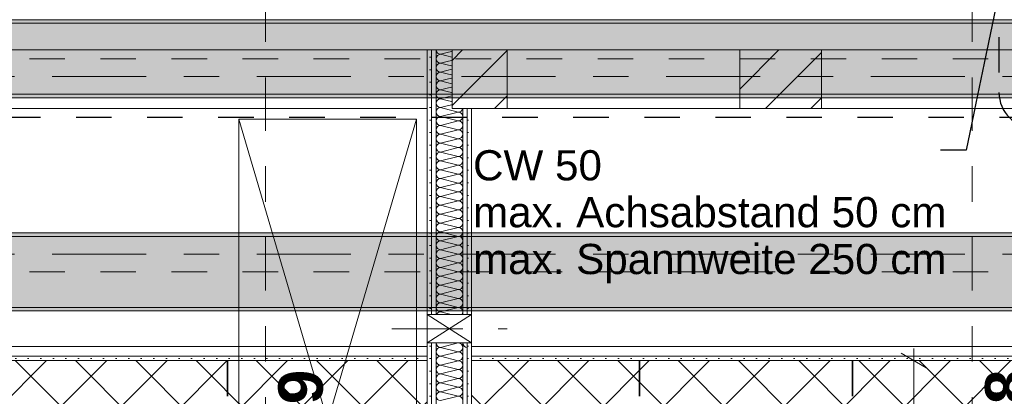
# Model space of a CAD drawing. Header units: metres. Extents: x -3.6 to 84.5, y -11 to 16.8.
# Tile 233 of 256: x 41 to 43.7, y 4.9 to 6. Entities that reach past the tile are written whole.
import ezdxf

# ---------------------------------------------------------------- set-up
doc = ezdxf.new("R2010")
doc.units = ezdxf.units.M
doc.header["$MEASUREMENT"] = 0
for name, pattern in [('Achse', [0.2, 0.1, -0.05, 0, -0.05]), ('Punktlinie eng', [0.0375, 0.0125, -0.025]), ('Punktlinie weit', [0.06, 0.01, -0.05]), ('Schnittlinie', [0.3, 0.15, -0.075, 0, -0.075]), ('Strichlinie doppelt', [0.546806, 0.264583, -0.105833, 0.070556, -0.105833]), ('Strichlinie eng', [0.115, 0.075, -0.04]), ('Strichpunktlinie', [0.31, 0.2, -0.05, 0.01, -0.05]), ('Wipeout_Contour', [1, 0, -1])]:
    doc.linetypes.add(name, pattern=pattern)
for name, color, linetype in [('154 - Bemaßung_ Beschriftung.Ausbau - Deckenspiegel', 7, 'Continuous'), ('203 - Marker.Schnitt - Ausbaudetail SA', 7, 'Continuous'), ('208 - Marker.Detail', 7, 'Continuous'), ('301 - Elemente.Linie', 7, 'Continuous'), ('451 - Universal.Achsen Raster', 7, 'Continuous'), ('605 - Struktur.Wand Innen', 7, 'Continuous'), ('608 - Struktur.Träger', 7, 'Continuous'), ('701 - Einrichtung.Möbel', 7, 'Continuous'), ('Abbruch_302 - Elemente.Schraffur', 7, 'Continuous'), ('Neubau_154 - Bemaßung_ Beschriftung.Ausbau - Deckenspiegel', 7, 'Continuous'), ('Neubau_302 - Elemente.Schraffur', 7, 'Continuous'), ('Neubau_605 - Struktur.Wand Innen', 7, 'Continuous'), ('Neubau_606 - Struktur.Wand Innen Ausbau', 7, 'Continuous'), ('Neubau_651 - Abdeckung.Decke abgehängt_ bekleidet', 7, 'Continuous'), ('Neubau_653 - Abdeckung.TB Verkofferung', 7, 'Continuous')]:
    doc.layers.add(name, color=color, linetype=linetype)
doc.styles.add('ERSTELLTER_STIL_1', font='txt')
doc.styles.add('ERSTELLTER_STIL_2', font='txt')
doc.linetypes.add('Abbruch 1', pattern='A,0,[1,2022.0244.A_L5A-PL04.05_iB_Deckenspiegel 3.OG1.Shx,S=0.001984,R=0,X=0,Y=0],-0.25,0', length=0.25)
doc.dimstyles.new('ERSTELLTER_STIL__2', dxfattribs={"dimtxt": 0.1, "dimasz": 0.0532, "dimexe": 0.18, "dimexo": 0.0625, "dimgap": 0, "dimtad": 1, "dimzin": 0, "dimdsep": 46, "dimtxsty": 'ERSTELLTER_STIL_2', "dimblk": 'ARROWHEAD_2', "dimblk1": 'ARROWHEAD_2', "dimblk2": 'ARROWHEAD_2', "dimcen": 0.09, "dimse1": 1, "dimse2": 1, "dimclrd": 7, "dimclre": 7, "dimclrt": 7, "dimazin": 0, "dimtfac": 1, "dimtdec": 4, "dimtmove": 0, "dimatfit": 3, "dimfxl": 1, "dimtolj": 1, "dimtzin": 0, "dimarcsym": 0})
doc.dimstyles.new('ERSTELLTER_STIL__3', dxfattribs={"dimtxt": 0.1, "dimasz": 0.0532, "dimexe": 0.18, "dimexo": 0.0625, "dimgap": 0, "dimtad": 1, "dimtih": 1, "dimtoh": 1, "dimzin": 0, "dimdsep": 46, "dimtxsty": 'ERSTELLTER_STIL_2', "dimblk": 'ARROWHEAD_2', "dimblk1": 'ARROWHEAD_2', "dimblk2": 'ARROWHEAD_2', "dimcen": 0.09, "dimse1": 1, "dimse2": 1, "dimclrd": 7, "dimclre": 7, "dimclrt": 7, "dimazin": 0, "dimtfac": 1, "dimtdec": 4, "dimtmove": 0, "dimatfit": 3, "dimfxl": 1, "dimtolj": 1, "dimtzin": 0, "dimarcsym": 0})
doc.dimstyles.new('ERSTELLTER_STIL__5', dxfattribs={"dimtxt": 0.18, "dimasz": 0.02736, "dimexe": 0.18, "dimexo": 0.0625, "dimgap": 0, "dimtad": 0, "dimtih": 1, "dimtoh": 1, "dimdec": 4, "dimzin": 0, "dimdsep": 46, "dimcen": 0.09, "dimadec": 0, "dimazin": 0, "dimtfac": 1, "dimtdec": 4, "dimtmove": 0, "dimatfit": 3, "dimldrblk": 'ARROWHEAD_11', "dimfxl": 1, "dimtolj": 1, "dimtzin": 0, "dimarcsym": 0})
pattern_1 = [(45, (0, 0), (-0.01767767, 0.01767767), [0, -0.025])]
pattern_2 = [(45, (0, 0), (-0.0848528, 0.0848528), []), (135, (0, 0), (0.0848528, 0.0848528), [])]
pattern_3 = [(45, (0, 0), (-0.0636396, 0.0636396), [])]
pattern_4 = [(45, (0, 0), (-0.08485281, 0.08485281), []), (45, (-0.04243, 0.04243), (-0.08485281, 0.08485281), [0.09, -0.03])]

# ---------------------------------------------------------------- blocks, each defined once
blk = doc.blocks.new('*X3')
at = {"layer": 'Neubau_606 - Struktur.Wand Innen Ausbau', "color": 7, "linetype": 'Continuous', "lineweight": 5}
for p, q in [((42.1875, 5.925), (42.1375, 5.9125)), ((42.1875, 5.9), (42.1375, 5.9125)), ((42.1875, 5.9), (42.1375, 5.8875)), ((42.1875, 5.875), (42.1375, 5.8875)), ((42.1875, 5.875), (42.1375, 5.8625)), ((42.1875, 5.85), (42.1375, 5.8625)), ((42.1875, 5.85), (42.1375, 5.8375)), ((42.1875, 5.825), (42.1375, 5.8375)), ((42.1875, 5.825), (42.1375, 5.8125)), ((42.1875, 5.8), (42.1375, 5.8125)), ((42.1875, 5.8), (42.1375, 5.7875)), ((42.1875, 5.775), (42.1375, 5.7875)), ((42.1875, 5.775), (42.1375, 5.7625)), ((42.1475, 5.76), (42.1375, 5.7625))]:
    blk.add_line(p, q, dxfattribs=at)
for centre, start, end in [((42.1375, 5.925), 180, 270), ((42.1375, 5.9), 90, 180), ((42.1875, 5.9125), 0, 90), ((42.1875, 5.9125), 270, 0), ((42.1375, 5.9), 180, 270), ((42.1375, 5.875), 90, 180), ((42.1875, 5.8875), 0, 90), ((42.1875, 5.8875), 270, 0), ((42.1375, 5.875), 180, 270), ((42.1375, 5.85), 90, 180), ((42.1375, 5.85), 180, 270), ((42.1875, 5.8625), 0, 90), ((42.1875, 5.8625), 270, 0), ((42.1875, 5.8375), 0, 90), ((42.1375, 5.825), 90, 180), ((42.1375, 5.825), 180, 270), ((42.1875, 5.8375), 270, 0), ((42.1875, 5.8125), 0, 90), ((42.1375, 5.8), 90, 180), ((42.1375, 5.8), 180, 270), ((42.1875, 5.8125), 270, 0), ((42.1875, 5.7875), 0, 90), ((42.1375, 5.775), 90, 180), ((42.1375, 5.775), 180, 270), ((42.1875, 5.7875), 270, 0), ((42.1875, 5.7625), 0, 90), ((42.1375, 5.75), 90, 126.8699), ((42.1875, 5.7625), 348.463, 0)]:
    blk.add_arc(centre, 0.0125, start, end, dxfattribs=at)
blk = doc.blocks.new('*X4')
at = {"layer": 'Neubau_606 - Struktur.Wand Innen Ausbau', "color": 7, "linetype": 'Continuous', "lineweight": 5}
for p, q in [((42.1874, 5.1), (42.1375, 5.0875)), ((42.1875, 5.075), (42.1375, 5.0875)), ((42.1875, 5.075), (42.1375, 5.0625)), ((42.1875, 5.05), (42.1375, 5.0625)), ((42.1875, 5.05), (42.1375, 5.0375)), ((42.1875, 5.025), (42.1375, 5.0375)), ((42.1875, 5.025), (42.1375, 5.0125)), ((42.1875, 5), (42.1375, 5.0125)), ((42.1875, 5), (42.1375, 4.9875)), ((42.1875, 4.975), (42.1375, 4.9875)), ((42.1875, 4.975), (42.1375, 4.9625)), ((42.1875, 4.95), (42.1375, 4.9625)), ((42.1875, 4.95), (42.1375, 4.9375))]:
    blk.add_line(p, q, dxfattribs=at)
for centre, start, end in [((42.1375, 5.1), 180.0812, 270), ((42.1375, 5.075), 90, 180), ((42.1375, 5.075), 180, 270), ((42.1875, 5.0875), 270, 0), ((42.1875, 5.0625), 0, 90), ((42.1875, 5.0875), 0, 86.9465), ((42.2125, 5.1), 180.0814, 270), ((42.1375, 5.05), 90, 180), ((42.1375, 5.05), 180, 270), ((42.1875, 5.0625), 270, 0), ((42.1875, 5.0375), 0, 90), ((42.1375, 5.025), 90, 180), ((42.1375, 5.025), 180, 270), ((42.1875, 5.0375), 270, 0), ((42.1875, 5.0125), 0, 90), ((42.1375, 5), 90, 180), ((42.1375, 5), 180, 270), ((42.1875, 5.0125), 270, 0), ((42.1875, 4.9875), 0, 90), ((42.1375, 4.975), 90, 180), ((42.1375, 4.975), 180, 270), ((42.1875, 4.9875), 270, 0), ((42.1875, 4.9625), 0, 90), ((42.1375, 4.95), 90, 180), ((42.1375, 4.95), 180, 270), ((42.1875, 4.9625), 270, 0), ((42.1875, 4.9375), 0, 90)]:
    blk.add_arc(centre, 0.0125, start, end, dxfattribs=at)
blk = doc.blocks.new('*X5')
at = {"layer": 'Neubau_606 - Struktur.Wand Innen Ausbau', "color": 7, "linetype": 'Continuous', "lineweight": 5}
for p, q in [((42.1875, 5.75), (42.1375, 5.7375)), ((42.1875, 5.75), (42.1475, 5.76)), ((42.1875, 5.725), (42.1375, 5.7375)), ((42.1875, 5.725), (42.1375, 5.7125)), ((42.1875, 5.7), (42.1375, 5.7125)), ((42.1875, 5.7), (42.1375, 5.6875)), ((42.1875, 5.675), (42.1375, 5.6875)), ((42.1875, 5.675), (42.1375, 5.6625)), ((42.1875, 5.65), (42.1375, 5.6625)), ((42.1875, 5.65), (42.1375, 5.6375)), ((42.1875, 5.625), (42.1375, 5.6375)), ((42.1875, 5.625), (42.1375, 5.6125)), ((42.1875, 5.6), (42.1375, 5.6125)), ((42.1875, 5.6), (42.1375, 5.5875)), ((42.1875, 5.575), (42.1375, 5.5875)), ((42.1875, 5.575), (42.1375, 5.5625)), ((42.1875, 5.55), (42.1375, 5.5625)), ((42.1875, 5.55), (42.1375, 5.5375)), ((42.1875, 5.525), (42.1375, 5.5375)), ((42.1875, 5.525), (42.1375, 5.5125)), ((42.1875, 5.5), (42.1375, 5.5125)), ((42.1875, 5.5), (42.1375, 5.4875)), ((42.1875, 5.475), (42.1375, 5.4875)), ((42.1875, 5.475), (42.1375, 5.4625)), ((42.1875, 5.45), (42.1375, 5.4625)), ((42.1875, 5.45), (42.1375, 5.4375)), ((42.1875, 5.425), (42.1375, 5.4375)), ((42.1875, 5.425), (42.1375, 5.4125)), ((42.1875, 5.4), (42.1375, 5.4125)), ((42.1875, 5.4), (42.1375, 5.3875)), ((42.1875, 5.375), (42.1375, 5.3875)), ((42.1875, 5.375), (42.1375, 5.3625)), ((42.1875, 5.35), (42.1375, 5.3625)), ((42.1875, 5.35), (42.1375, 5.3375)), ((42.1875, 5.325), (42.1375, 5.3375)), ((42.1875, 5.325), (42.1375, 5.3125)), ((42.1875, 5.3), (42.1375, 5.3125)), ((42.1875, 5.3), (42.1375, 5.2875)), ((42.1875, 5.275), (42.1375, 5.2875)), ((42.1875, 5.275), (42.1375, 5.2625)), ((42.1875, 5.25), (42.1375, 5.2625)), ((42.1875, 5.25), (42.1375, 5.2375)), ((42.1875, 5.225), (42.1375, 5.2375)), ((42.1875, 5.225), (42.1375, 5.2125)), ((42.1875, 5.2), (42.1375, 5.2125)), ((42.1875, 5.2), (42.1375, 5.1875)), ((42.1676, 5.18), (42.1375, 5.1875))]:
    blk.add_line(p, q, dxfattribs=at)
for centre, start, end in [((42.1375, 5.75), 126.8699, 180), ((42.1375, 5.75), 180, 270), ((42.1875, 5.7625), 270, 348.463), ((42.1875, 5.7375), 0, 90), ((42.1375, 5.725), 90, 180), ((42.1375, 5.725), 180, 270), ((42.1375, 5.7), 90, 180), ((42.1875, 5.7375), 270, 0), ((42.1875, 5.7125), 0, 90), ((42.1875, 5.7125), 270, 0), ((42.1375, 5.7), 180, 270), ((42.1375, 5.675), 90, 180), ((42.1875, 5.6875), 0, 90), ((42.1875, 5.6875), 270, 0), ((42.1375, 5.675), 180, 270), ((42.1375, 5.65), 90, 180), ((42.1875, 5.6625), 0, 90), ((42.1875, 5.6625), 270, 0), ((42.1375, 5.65), 180, 270), ((42.1375, 5.625), 90, 180), ((42.1875, 5.6375), 0, 90), ((42.1875, 5.6375), 270, 0), ((42.1375, 5.625), 180, 270), ((42.1375, 5.6), 90, 180), ((42.1875, 5.6125), 0, 90), ((42.1875, 5.6125), 270, 0), ((42.1375, 5.6), 180, 270), ((42.1375, 5.575), 90, 180), ((42.1375, 5.575), 180, 270), ((42.1875, 5.5875), 0, 90), ((42.1875, 5.5875), 270, 0), ((42.1875, 5.5625), 0, 90), ((42.1375, 5.55), 90, 180), ((42.1375, 5.55), 180, 270), ((42.1875, 5.5625), 270, 0), ((42.1875, 5.5375), 0, 90), ((42.1375, 5.525), 90, 180), ((42.1375, 5.525), 180, 270), ((42.1875, 5.5375), 270, 0), ((42.1875, 5.5125), 0, 90), ((42.1375, 5.5), 90, 180), ((42.1375, 5.5), 180, 270), ((42.1875, 5.5125), 270, 0), ((42.1875, 5.4875), 0, 90), ((42.1375, 5.475), 90, 180), ((42.1375, 5.475), 180, 270), ((42.1375, 5.45), 90, 180), ((42.1875, 5.4875), 270, 0), ((42.1875, 5.4625), 0, 90), ((42.1875, 5.4625), 270, 0), ((42.1375, 5.45), 180, 270), ((42.1375, 5.425), 90, 180), ((42.1875, 5.4375), 0, 90), ((42.1875, 5.4375), 270, 0), ((42.1375, 5.425), 180, 270), ((42.1375, 5.4), 90, 180), ((42.1875, 5.4125), 0, 90), ((42.1875, 5.4125), 270, 0), ((42.1375, 5.4), 180, 270), ((42.1375, 5.375), 90, 180), ((42.1875, 5.3875), 0, 90), ((42.1875, 5.3875), 270, 0), ((42.1375, 5.375), 180, 270), ((42.1375, 5.35), 90, 180), ((42.1875, 5.3625), 0, 90), ((42.1875, 5.3625), 270, 0), ((42.1375, 5.35), 180, 270), ((42.1375, 5.325), 90, 180), ((42.1375, 5.325), 180, 270), ((42.1875, 5.3375), 0, 90), ((42.1875, 5.3375), 270, 0), ((42.1875, 5.3125), 0, 90), ((42.1375, 5.3), 90, 180), ((42.1375, 5.3), 180, 270), ((42.1875, 5.3125), 270, 0), ((42.1875, 5.2875), 0, 90), ((42.1375, 5.275), 90, 180), ((42.1375, 5.275), 180, 270), ((42.1875, 5.2875), 270, 0), ((42.1875, 5.2625), 0, 90), ((42.1375, 5.25), 90, 180), ((42.1375, 5.25), 180, 270), ((42.1875, 5.2625), 270, 0), ((42.1875, 5.2375), 0, 90), ((42.1375, 5.225), 90, 180), ((42.1375, 5.225), 180, 270), ((42.1375, 5.2), 90, 180), ((42.1875, 5.2375), 270, 0), ((42.1875, 5.2125), 0, 90), ((42.1875, 5.2125), 270, 0), ((42.1375, 5.2), 180, 270), ((42.1375, 5.175), 90, 156.5104), ((42.1875, 5.1875), 0, 90), ((42.1875, 5.1875), 323.0283, 0)]:
    blk.add_arc(centre, 0.0125, start, end, dxfattribs=at)
blk = doc.blocks.new('*D180')
at = {"layer": '154 - Bemaßung_ Beschriftung.Ausbau - Deckenspiegel', "color": 7, "linetype": 'Continuous', "lineweight": 5}
for p, q in [((42.2452, 4.277), (42.2048, 4.207)), ((42.225, 4.1895), (42.225, 4.2945)), ((42.7177, 4.277), (42.6773, 4.207)), ((42.6975, 4.1895), (42.6975, 4.2945)), ((42.1908, 4.242), (42.225, 4.242)), ((42.225, 4.242), (42.6975, 4.242))]:
    blk.add_line(p, q, dxfattribs=at)
at = {"layer": '154 - Bemaßung_ Beschriftung.Ausbau - Deckenspiegel', "color": 7, "lineweight": 5, "insert": (42.3353, 4.261), "char_height": 0.1, "attachment_point": 7, "style": 'ERSTELLTER_STIL_2'}
blk.add_mtext('\\A1;{\\pql;\\fArial|b0|i0|c0|p38;47\\fArial|b0|i0|c0|p38;\\A1{\\H.66x;\\S25^  ;}}', dxfattribs=at)
blk = doc.blocks.new('ARROWHEAD_2')
at = {"color": 0, "linetype": 'Continuous', "lineweight": 0}
for p, q in [((-0.378, -0.655), (0.378, 0.655)), ((0, 0), (-1, 0))]:
    blk.add_line(p, q, dxfattribs=at)
blk = doc.blocks.new('*D181')
at = {"layer": '154 - Bemaßung_ Beschriftung.Ausbau - Deckenspiegel', "color": 7, "linetype": 'Continuous', "lineweight": 5}
for p, q in [((42.7177, 4.277), (42.6773, 4.207)), ((42.6975, 4.1895), (42.6975, 4.2945)), ((43.3177, 4.277), (43.2773, 4.207)), ((43.2975, 4.1895), (43.2975, 4.2945)), ((42.6975, 4.242), (43.2975, 4.242))]:
    blk.add_line(p, q, dxfattribs=at)
at = {"layer": '154 - Bemaßung_ Beschriftung.Ausbau - Deckenspiegel', "color": 7, "lineweight": 5, "insert": (42.9216, 4.262), "char_height": 0.1, "attachment_point": 7, "style": 'ERSTELLTER_STIL_2'}
blk.add_mtext('\\A1;{\\pql;\\fArial|b0|i0|c0|p38;60}', dxfattribs=at)
blk = doc.blocks.new('*D182')
at = {"layer": '154 - Bemaßung_ Beschriftung.Ausbau - Deckenspiegel', "color": 7, "linetype": 'Continuous', "lineweight": 5}
for p, q in [((43.3177, 4.277), (43.2773, 4.207)), ((43.2975, 4.1895), (43.2975, 4.2945)), ((43.9177, 4.277), (43.8773, 4.207)), ((43.8975, 4.1895), (43.8975, 4.2945)), ((43.2975, 4.242), (43.8975, 4.242))]:
    blk.add_line(p, q, dxfattribs=at)
at = {"layer": '154 - Bemaßung_ Beschriftung.Ausbau - Deckenspiegel', "color": 7, "lineweight": 5, "insert": (43.5216, 4.262), "char_height": 0.1, "attachment_point": 7, "style": 'ERSTELLTER_STIL_2'}
blk.add_mtext('\\A1;{\\pql;\\fArial|b0|i0|c0|p38;60}', dxfattribs=at)
blk = doc.blocks.new('*D189')
at = {"layer": '154 - Bemaßung_ Beschriftung.Ausbau - Deckenspiegel', "color": 7, "linetype": 'Continuous', "lineweight": 5}
for p, q in [((43.47, 5.0505), (43.47, 5.0847)), ((43.5225, 5.0505), (43.4175, 5.0505)), ((43.505, 5.0303), (43.435, 5.0707)), ((43.47, 4.495), (43.47, 5.0505)), ((43.5225, 4.495), (43.4175, 4.495)), ((43.435, 4.5152), (43.505, 4.4748))]:
    blk.add_line(p, q, dxfattribs=at)
at = {"layer": '154 - Bemaßung_ Beschriftung.Ausbau - Deckenspiegel', "color": 7, "lineweight": 5, "insert": (43.4516, 4.6468), "char_height": 0.1, "attachment_point": 7, "rotation": 90, "style": 'ERSTELLTER_STIL_2'}
blk.add_mtext('\\A1;{\\pql;\\fArial|b0|i0|c0|p38;55\\fArial|b0|i0|c0|p38;\\A1{\\H.66x;\\S55^  ;}}', dxfattribs=at)
blk = doc.blocks.new('ARROWHEAD_11')
at = {"color": 0, "linetype": 'Continuous', "lineweight": 0}
blk.add_line((0, 0), (-1, 0), dxfattribs=at)
at = {"color": 0, "linetype": 'Continuous', "lineweight": 0, "const_width": 0.25, "flags": 128}
blk.add_lwpolyline([(-0.125, 0, 1), (0.125, 0, 1)], format="xyb", close=True, dxfattribs=at)

msp = doc.modelspace()

# ---------------------------------------------------------------- hatches: boundary and pattern name
at = {"layer": '608 - Struktur.Träger', "linetype": 'Continuous', "lineweight": 0, "true_color": 0x000000}
h = msp.add_hatch(dxfattribs=at)
h.set_pattern_fill('Gips_0001', color=18, style=0, pattern_type=2)
h.set_pattern_definition(pattern_1)
h.paths.add_polyline_path([(40.29, 6), (47.17, 6), (47.17, 6.01), (40.29, 6.01)])
at = {"layer": 'Neubau_606 - Struktur.Wand Innen Ausbau', "linetype": 'Continuous', "lineweight": 0, "true_color": 0x000000}
h = msp.add_hatch(dxfattribs=at)
h.set_pattern_fill('Gips_0001', color=18, style=0, pattern_type=2)
h.set_pattern_definition(pattern_1)
h.paths.add_polyline_path([(42.1, 5.925), (42.1, 5.76), (42.1125, 5.76), (42.1125, 5.925)])
h = msp.add_hatch(dxfattribs=at)
h.set_pattern_fill('Gips_0001', color=18, style=0, pattern_type=2)
h.set_pattern_definition(pattern_1)
h.paths.add_polyline_path([(42.1125, 5.925), (42.1125, 5.76), (42.125, 5.76), (42.125, 5.925)])
h = msp.add_hatch(dxfattribs=at)
h.set_pattern_fill('Gips_0001', color=18, style=0, pattern_type=2)
h.set_pattern_definition(pattern_1)
h.paths.add_polyline_path([(42.2, 5.925), (42.2, 5.76), (42.2125, 5.76), (42.2125, 5.925)])
h = msp.add_hatch(dxfattribs=at)
h.set_pattern_fill('Gips_0001', color=18, style=0, pattern_type=2)
h.set_pattern_definition(pattern_1)
h.paths.add_polyline_path([(42.2125, 5.925), (42.2125, 5.76), (42.225, 5.76), (42.225, 5.925)])
h = msp.add_hatch(dxfattribs=at)
h.set_pattern_fill('Gips_0001', color=18, style=0, pattern_type=2)
h.set_pattern_definition(pattern_1)
h.paths.add_polyline_path([(42.1, 5.76), (42.1, 5.18), (42.1125, 5.18), (42.1125, 5.76)])
h = msp.add_hatch(dxfattribs=at)
h.set_pattern_fill('Gips_0001', color=18, style=0, pattern_type=2)
h.set_pattern_definition(pattern_1)
h.paths.add_polyline_path([(42.1125, 5.76), (42.1125, 5.18), (42.125, 5.18), (42.125, 5.76)])
h = msp.add_hatch(dxfattribs=at)
h.set_pattern_fill('Gips_0001', color=18, style=0, pattern_type=2)
h.set_pattern_definition(pattern_1)
h.paths.add_polyline_path([(42.2, 5.18), (42.2125, 5.18), (42.2125, 5.76), (42.2, 5.76)])
h = msp.add_hatch(dxfattribs=at)
h.set_pattern_fill('Gips_0001', color=18, style=0, pattern_type=2)
h.set_pattern_definition(pattern_1)
h.paths.add_polyline_path([(42.2125, 5.76), (42.2125, 5.18), (42.225, 5.18), (42.225, 5.76)])
h = msp.add_hatch(dxfattribs=at)
h.set_pattern_fill('Gips_0001', color=18, style=0, pattern_type=2)
h.set_pattern_definition(pattern_1)
h.paths.add_polyline_path([(42.1, 3.935), (42.1125, 3.935), (42.1125, 5.1), (42.1, 5.1)])
h = msp.add_hatch(dxfattribs=at)
h.set_pattern_fill('Gips_0001', color=18, style=0, pattern_type=2)
h.set_pattern_definition(pattern_1)
h.paths.add_polyline_path([(42.125, 5.1), (42.1125, 5.1), (42.1125, 3.935), (42.125, 3.935)])
h = msp.add_hatch(dxfattribs=at)
h.set_pattern_fill('Gips_0001', color=18, style=0, pattern_type=2)
h.set_pattern_definition(pattern_1)
h.paths.add_polyline_path([(42.2125, 5.1), (42.2, 5.1), (42.2, 3.935), (42.2125, 3.935)])
h = msp.add_hatch(dxfattribs=at)
h.set_pattern_fill('Gips_0001', color=18, style=0, pattern_type=2)
h.set_pattern_definition(pattern_1)
h.paths.add_polyline_path([(42.225, 5.1), (42.2125, 5.1), (42.2125, 3.935), (42.225, 3.935)])
at = {"layer": 'Neubau_651 - Abdeckung.Decke abgehängt_ bekleidet', "linetype": 'Continuous', "lineweight": 13, "true_color": 0xffbfbf}
h = msp.add_hatch(dxfattribs=at)
h.set_pattern_fill('Raster_20x20_Diagonal_0001', color=254, style=0, pattern_type=2)
h.set_pattern_definition(pattern_2)
h.paths.add_polyline_path([(42.225, 3.935), (43.545, 3.935), (43.545, 4.06), (44.37, 4.06), (44.37, 5.0505), (42.225, 5.0505)])
at = {"layer": 'Neubau_653 - Abdeckung.TB Verkofferung', "linetype": 'Continuous', "lineweight": 0, "true_color": 0x000000}
h = msp.add_hatch(dxfattribs=at)
h.set_pattern_fill('Gips_0001', color=18, style=0, pattern_type=2)
h.set_pattern_definition(pattern_1)
h.paths.add_polyline_path([(42.225, 5.0505), (44.37, 5.0505), (44.37, 5.063), (42.225, 5.063)])

# ---------------------------------------------------------------- linework, layer by layer
at = {"layer": '605 - Struktur.Wand Innen', "color": 7, "linetype": 'Continuous', "lineweight": 13}
for p, q in [((42.1125, 5.925), (42.1, 5.925)), ((42.125, 5.925), (42.1125, 5.925)), ((42.2, 5.925), (42.125, 5.925)), ((42.2125, 5.925), (42.2, 5.925)), ((42.225, 5.925), (42.2125, 5.925))]:
    msp.add_line(p, q, dxfattribs=at)
at = {"layer": '608 - Struktur.Träger', "color": 7, "linetype": 'Continuous', "lineweight": 5}
msp.add_line((47.17, 6.01), (40.29, 6.01), dxfattribs=at)
at = {"layer": '608 - Struktur.Träger', "color": 7, "linetype": 'Continuous', "lineweight": 13}
msp.add_line((47.17, 6), (40.29, 6), dxfattribs=at)
at = {"layer": 'Neubau_605 - Struktur.Wand Innen', "color": 1, "linetype": 'Continuous', "lineweight": 5}
for p, q in [((42.1, 5.925), (42.1, 5.76)), ((42.1125, 5.76), (42.1125, 5.925)), ((42.125, 5.76), (42.125, 5.925)), ((42.2, 5.76), (42.2, 5.925)), ((42.2125, 5.76), (42.2125, 5.925)), ((42.225, 5.76), (42.225, 5.925))]:
    msp.add_line(p, q, dxfattribs=at)
at = {"layer": 'Neubau_606 - Struktur.Wand Innen Ausbau', "color": 1, "linetype": 'Continuous', "lineweight": 5}
for p, q in [((42.1125, 5.76), (42.1125, 5.18)), ((42.125, 5.76), (42.125, 5.18)), ((42.2, 5.18), (42.2, 5.76)), ((42.2125, 5.18), (42.2125, 5.76)), ((42.1125, 5.1), (42.1125, 3.935)), ((42.125, 5.1), (42.125, 3.935)), ((42.2, 3.935), (42.2, 5.1)), ((42.2125, 3.935), (42.2125, 5.1))]:
    msp.add_line(p, q, dxfattribs=at)
at = {"layer": 'Neubau_606 - Struktur.Wand Innen Ausbau', "color": 1, "linetype": 'Continuous', "lineweight": 9}
for p, q in [((42.1, 5.1), (42.225, 5.18)), ((42.1, 5.18), (42.225, 5.1))]:
    msp.add_line(p, q, dxfattribs=at)
at = {"layer": 'Neubau_606 - Struktur.Wand Innen Ausbau', "color": 1, "linetype": 'Continuous', "lineweight": 5, "flags": 128}
for points in [[(42.1, 5.76), (42.1, 5.18)], [(42.225, 5.18), (42.225, 5.76)], [(42.1, 5.1), (42.1, 3.935)], [(42.225, 3.935), (42.225, 5.1)]]:
    msp.add_lwpolyline(points, dxfattribs=at)
at = {"layer": 'Neubau_606 - Struktur.Wand Innen Ausbau', "color": 1, "linetype": 'Continuous', "lineweight": 9, "flags": 128}
for points in [[(42.1, 5.18), (42.1, 5.1)], [(42.1125, 5.18), (42.1, 5.18)], [(42.125, 5.18), (42.1125, 5.18)], [(42.2, 5.18), (42.125, 5.18)], [(42.2125, 5.18), (42.2, 5.18)], [(42.225, 5.18), (42.2125, 5.18)], [(42.225, 5.1), (42.225, 5.18)], [(42.1, 5.1), (42.1125, 5.1)], [(42.1125, 5.1), (42.125, 5.1)], [(42.125, 5.1), (42.2, 5.1)], [(42.2, 5.1), (42.2125, 5.1)], [(42.2125, 5.1), (42.225, 5.1)]]:
    msp.add_lwpolyline(points, dxfattribs=at)
at = {"layer": 'Neubau_651 - Abdeckung.Decke abgehängt_ bekleidet', "color": 1, "linetype": 'Achse', "lineweight": 35}
for p, q in [((41.5375, 5.0505), (41.5375, 3.935)), ((42.6975, 5.0505), (42.6975, 3.935)), ((43.2975, 5.0505), (43.2975, 3.935))]:
    msp.add_line(p, q, dxfattribs=at)
at = {"layer": 'Neubau_651 - Abdeckung.Decke abgehängt_ bekleidet', "color": 1, "linetype": 'Punktlinie weit', "lineweight": 13, "flags": 128}
msp.add_lwpolyline([(42.225, 3.935), (43.545, 3.935), (43.545, 4.06), (44.37, 4.06), (44.37, 5.0505), (42.225, 5.0505)], close=True, dxfattribs=at)
at = {"layer": 'Neubau_653 - Abdeckung.TB Verkofferung', "color": 1, "linetype": 'Continuous', "lineweight": 9}
for p, q in [((40.375, 5.76), (42.1, 5.76)), ((42.1, 5.0505), (42.1, 5.76)), ((42.225, 5.76), (44.37, 5.76)), ((42.225, 5.0505), (42.225, 5.76)), ((42.225, 5.0505), (44.37, 5.0505))]:
    msp.add_line(p, q, dxfattribs=at)
at = {"layer": 'Neubau_653 - Abdeckung.TB Verkofferung', "color": 1, "linetype": 'Continuous', "lineweight": 5}
for p, q in [((44.37, 5.19), (42.225, 5.19)), ((44.37, 5.09), (42.225, 5.09)), ((44.37, 5.063), (42.225, 5.063)), ((44.37, 5.0505), (42.225, 5.0505))]:
    msp.add_line(p, q, dxfattribs=at)
at = {"layer": 'Neubau_653 - Abdeckung.TB Verkofferung', "color": 1, "linetype": 'Continuous', "lineweight": 5, "flags": 128}
for points in [[(42.1, 5.19), (42.1, 5.09), (42.1, 5.063), (42.1, 5.0505)], [(42.225, 5.19), (42.225, 5.09), (42.225, 5.063), (42.225, 5.0505)]]:
    msp.add_lwpolyline(points, dxfattribs=at)

# ---------------------------------------------------------------- block references
at = {"layer": 'Neubau_606 - Struktur.Wand Innen Ausbau', "color": 1, "lineweight": 13}
for name in ['*X3', '*X5', '*X4']:
    msp.add_blockref(name, (0, 0), dxfattribs=at)

# ---------------------------------------------------------------- texts
at = {"layer": '203 - Marker.Schnitt - Ausbaudetail SA', "color": 7, "lineweight": 13, "insert": (43.7975, 5.0246), "char_height": 0.125, "attachment_point": 9, "rotation": 90, "style": 'ERSTELLTER_STIL_1'}
msp.add_mtext('\\A1;{\\pqr;\\pt0;\\fArial|b1|i0|c0|p38;SA-08}', dxfattribs=at)
at = {"layer": 'Neubau_154 - Bemaßung_ Beschriftung.Ausbau - Deckenspiegel', "color": 1, "linetype": 'Continuous', "lineweight": 13, "insert": (42.2291, 5.6426), "char_height": 0.085, "attachment_point": 1, "line_spacing_factor": 0.930912, "style": 'ERSTELLTER_STIL_2'}
msp.add_mtext('\\A1;{\\pql;\\fArial|b0|i0|c0|p38;CW 50\\P\\pql;\\fArial|b0|i0|c0|p38;max. Achsabstand 50 cm\\P\\pql;\\fArial|b0|i0|c0|p38;max. Spannweite 250 \\fArial|b0|i0|c0|p38;c\\fArial|b0|i0|c0|p38;m }', dxfattribs=at)

# ---------------------------------------------------------------- dimensions: what is measured, and where the dimension line sits
at = {"layer": '154 - Bemaßung_ Beschriftung.Ausbau - Deckenspiegel', "color": 7, "linetype": 'Continuous', "lineweight": 5}
dim = msp.add_linear_dim(base=(43.47, 5.0505), p1=(44.37, 4.495), p2=(44.37, 5.0505), angle=90, dimstyle='ERSTELLTER_STIL__2', dxfattribs=at)
dim.commit()
dim.dimension.update_dxf_attribs({"geometry": '*D189', "text_midpoint": (43.4, 4.8962), "dimtype": 160, "text_rotation": 90})
for base, p1, p2, picture, middle in [((42.6975, 4.242), (42.225, 3.935), (42.6975, 5.0505), '*D180', (42.5847, 4.312)), ((43.2975, 4.242), (42.6975, 5.0505), (43.2975, 5.0505), '*D181', (42.9978, 4.312)), ((43.8975, 4.242), (43.2975, 5.0505), (43.8975, 5.0505), '*D182', (43.5978, 4.312))]:
    dim = msp.add_linear_dim(base=base, p1=p1, p2=p2, dimstyle='ERSTELLTER_STIL__3', dxfattribs=at)
    dim.commit()
    dim.dimension.update_dxf_attribs({"geometry": picture, "text_midpoint": middle, "dimtype": 160})

# ---------------------------------------------------------------- wipeouts: each hides what was drawn before it
at = {"color": 254, "linetype": 'Wipeout_Contour', "lineweight": 0, "ltscale": 168.466791}
msp.add_wipeout([(41.57, 5.73), (42.07, 5.73), (42.07, 4.03), (41.57, 4.03)], dxfattribs=at).dxf.layer = '701 - Einrichtung.Möbel'

# ---------------------------------------------------------------- next in the draw order: hatches: boundary and pattern name
at = {"layer": '608 - Struktur.Träger', "linetype": 'Continuous', "lineweight": 0, "true_color": 0x000000}
h = msp.add_hatch(dxfattribs=at)
h.set_pattern_fill('Gips_0001', color=18, style=0, pattern_type=2)
h.set_pattern_definition(pattern_1)
h.paths.add_polyline_path([(40.29, 5.41), (40.29, 5.4), (47.17, 5.4), (47.17, 5.41)])
h = msp.add_hatch(dxfattribs=at)
h.set_pattern_fill('Beton__Stahlbeton_0001', color=18, style=0, pattern_type=2)
h.set_pattern_definition(pattern_4)
h.paths.add_polyline_path([(0.69, 5.4), (0.38, 5.4), (0.38, 5.2), (0.69, 5.2), (4.025, 5.2), (4.21, 5.2), (7.57, 5.2), (7.89, 5.2), (11.17, 5.2), (11.49, 5.2), (14.85, 5.2), (15.005, 5.2), (18.37, 5.2), (18.69, 5.2), (22.03, 5.2), (22.19, 5.2), (25.57, 5.2), (25.89, 5.2), (29.26, 5.2), (29.41, 5.2), (32.77, 5.2), (33.09, 5.2), (36.455, 5.2), (36.605, 5.2), (39.97, 5.2), (40.29, 5.2), (47.17, 5.2), (47.49, 5.2), (50.86, 5.2), (51.005, 5.2), (54.37, 5.2), (54.69, 5.2), (58.065, 5.2), (58.205, 5.2), (61.57, 5.2), (61.88, 5.2), (61.88, 5.4), (61.57, 5.4), (58.205, 5.4), (58.065, 5.4), (54.69, 5.4), (54.37, 5.4), (51.005, 5.4), (50.86, 5.4), (47.49, 5.4), (47.17, 5.4), (40.29, 5.4), (39.97, 5.4), (36.605, 5.4), (36.455, 5.4), (33.09, 5.4), (32.77, 5.4), (29.41, 5.4), (29.26, 5.4), (25.89, 5.4), (25.57, 5.4), (22.19, 5.4), (22.03, 5.4), (18.69, 5.4), (18.37, 5.4), (15.005, 5.4), (14.85, 5.4), (11.49, 5.4), (11.17, 5.4), (7.89, 5.4), (7.57, 5.4), (4.21, 5.4), (4.025, 5.4)])
h = msp.add_hatch(dxfattribs=at)
h.set_pattern_fill('Gips_0001', color=18, style=0, pattern_type=2)
h.set_pattern_definition(pattern_1)
h.paths.add_polyline_path([(40.29, 5.19), (47.17, 5.19), (47.17, 5.2), (40.29, 5.2)])
at = {"layer": 'Neubau_651 - Abdeckung.Decke abgehängt_ bekleidet', "linetype": 'Continuous', "lineweight": 13, "true_color": 0xffbfbf}
h = msp.add_hatch(dxfattribs=at)
h.set_pattern_fill('Raster_20x20_Diagonal_0001', color=254, style=0, pattern_type=2)
h.set_pattern_definition(pattern_2)
h.paths.add_polyline_path([(40.375, 3.935), (42.1, 3.935), (42.1, 5.0505), (40.375, 5.0505)])
at = {"layer": 'Neubau_653 - Abdeckung.TB Verkofferung', "linetype": 'Continuous', "lineweight": 0, "true_color": 0x000000}
h = msp.add_hatch(dxfattribs=at)
h.set_pattern_fill('Gips_0001', color=18, style=0, pattern_type=2)
h.set_pattern_definition(pattern_1)
h.paths.add_polyline_path([(40.375, 5.0505), (42.1, 5.0505), (42.1, 5.063), (40.375, 5.063)])

# ---------------------------------------------------------------- next in the draw order: linework, layer by layer
at = {"layer": '301 - Elemente.Linie', "color": 1, "linetype": 'Strichlinie eng', "lineweight": 25, "flags": 128}
msp.add_lwpolyline([(40.3114, 5.7353), (47.17, 5.7353)], dxfattribs=at)
at = {"layer": '451 - Universal.Achsen Raster', "color": 160, "linetype": 'Strichlinie doppelt', "lineweight": 9, "true_color": 0x3232ff}
msp.add_line((64.935, 5.35), (-3.175, 5.35), dxfattribs=at)
at = {"layer": '608 - Struktur.Träger', "color": 7, "linetype": 'Continuous', "lineweight": 13}
for p, q in [((0.38, 5.41), (61.88, 5.41)), ((47.17, 5.4), (40.29, 5.4)), ((0.38, 5.19), (61.88, 5.19))]:
    msp.add_line(p, q, dxfattribs=at)
at = {"layer": '608 - Struktur.Träger', "color": 7, "linetype": 'Continuous', "lineweight": 5}
for p, q in [((47.17, 5.41), (40.29, 5.41)), ((47.17, 5.19), (40.29, 5.19))]:
    msp.add_line(p, q, dxfattribs=at)
at = {"layer": '608 - Struktur.Träger', "color": 7, "linetype": 'Achse', "lineweight": 9}
msp.add_line((0.38, 5.3), (61.88, 5.3), dxfattribs=at)
at = {"layer": '608 - Struktur.Träger', "color": 7, "linetype": 'Continuous', "lineweight": 13, "flags": 128}
msp.add_lwpolyline([(50.86, 5.2), (47.49, 5.2), (47.17, 5.2), (40.29, 5.2), (39.97, 5.2), (36.605, 5.2), (36.455, 5.2), (33.09, 5.2), (32.77, 5.2), (29.41, 5.2), (29.26, 5.2), (25.89, 5.2), (25.57, 5.2), (22.19, 5.2), (22.03, 5.2), (18.69, 5.2), (18.37, 5.2), (15.005, 5.2), (14.85, 5.2)], dxfattribs=at)
at = {"layer": '701 - Einrichtung.Möbel', "color": 7, "linetype": 'Continuous', "lineweight": 5}
for p, q in [((41.57, 4.03), (42.07, 5.73)), ((42.07, 4.03), (41.57, 5.73))]:
    msp.add_line(p, q, dxfattribs=at)
at = {"layer": '701 - Einrichtung.Möbel', "color": 7, "linetype": 'Continuous', "lineweight": 9, "flags": 128}
msp.add_lwpolyline([(41.57, 5.73), (42.07, 5.73), (42.07, 4.03), (41.57, 4.03)], close=True, dxfattribs=at)
at = {"layer": 'Neubau_606 - Struktur.Wand Innen Ausbau', "color": 1, "linetype": 'Strichpunktlinie', "lineweight": 5}
msp.add_line((42, 5.14), (42.325, 5.14), dxfattribs=at)
msp.add_line((42, 5.14), (42.325, 5.14), dxfattribs=at)
at = {"layer": 'Neubau_651 - Abdeckung.Decke abgehängt_ bekleidet', "color": 1, "linetype": 'Punktlinie weit', "lineweight": 13, "flags": 128}
msp.add_lwpolyline([(40.375, 3.935), (42.1, 3.935), (42.1, 5.0505), (40.375, 5.0505)], close=True, dxfattribs=at)
at = {"layer": 'Neubau_653 - Abdeckung.TB Verkofferung', "color": 1, "linetype": 'Continuous', "lineweight": 5}
for p, q in [((42.1, 5.19), (40.375, 5.19)), ((42.1, 5.09), (40.375, 5.09)), ((42.1, 5.063), (40.375, 5.063)), ((42.1, 5.0505), (40.375, 5.0505))]:
    msp.add_line(p, q, dxfattribs=at)
at = {"layer": 'Neubau_653 - Abdeckung.TB Verkofferung', "color": 1, "linetype": 'Continuous', "lineweight": 9}
msp.add_line((40.375, 5.0505), (42.1, 5.0505), dxfattribs=at)

# ---------------------------------------------------------------- next in the draw order: texts
at = {"layer": '203 - Marker.Schnitt - Ausbaudetail SA', "color": 7, "lineweight": 13, "insert": (41.8076, 5.0246), "char_height": 0.125, "attachment_point": 9, "rotation": 90, "style": 'ERSTELLTER_STIL_1'}
msp.add_mtext('\\A1;{\\pqr;\\pt0;\\fArial|b1|i0|c0|p38;SA-09}', dxfattribs=at)

# ---------------------------------------------------------------- next in the draw order: wipeouts: each hides what was drawn before it
at = {"color": 254, "linetype": 'Wipeout_Contour', "lineweight": 0, "ltscale": 166.613868}
msp.add_wipeout([(42.1, 5.925), (40.38, 5.925), (40.38, 5.76), (42.1, 5.76)], dxfattribs=at).dxf.layer = '605 - Struktur.Wand Innen'
at = {"color": 254, "linetype": 'Wipeout_Contour', "lineweight": 0, "ltscale": 174.765288}
msp.add_wipeout([(44.37, 5.925), (42.225, 5.925), (42.225, 5.76), (44.37, 5.76)], dxfattribs=at).dxf.layer = '605 - Struktur.Wand Innen'

# ---------------------------------------------------------------- next in the draw order: linework, layer by layer
at = {"layer": '203 - Marker.Schnitt - Ausbaudetail SA', "color": 7, "linetype": 'Schnittlinie', "lineweight": 13}
for p, q in [((41.6443, 6.2975), (41.6443, 4.763)), ((43.6342, 6.2975), (43.6342, 4.763))]:
    msp.add_line(p, q, dxfattribs=at)
at = {"layer": '208 - Marker.Detail', "color": 30, "linetype": 'Punktlinie eng', "lineweight": 25, "true_color": 0xff6e00}
msp.add_line((43.71, 8.1611), (43.71, 5.805), dxfattribs=at)
msp.add_arc((43.81, 5.805), 0.1, 180, 270, dxfattribs=at)
at = {"layer": '605 - Struktur.Wand Innen', "color": 7, "linetype": 'Continuous', "lineweight": 13, "flags": 128}
for points in [[(44.01, 5.925), (40.29, 5.925)], [(40.38, 5.76), (42.1, 5.76)], [(42.225, 5.76), (44.01, 5.76)]]:
    msp.add_lwpolyline(points, dxfattribs=at)
at = {"layer": 'Neubau_605 - Struktur.Wand Innen', "color": 1, "linetype": 'Continuous', "lineweight": 5}
for p, q in [((42.1, 5.925), (42.1, 5.76)), ((42.225, 5.76), (42.225, 5.925))]:
    msp.add_line(p, q, dxfattribs=at)

# ---------------------------------------------------------------- next in the draw order: wipeouts: each hides what was drawn before it
at = {"color": 254, "linetype": 'Wipeout_Contour', "lineweight": 0, "ltscale": 173.969961}
msp.add_wipeout([(42.98, 5.925), (43.21, 5.925), (43.21, 5.76), (42.98, 5.76)], dxfattribs=at).dxf.layer = 'Abbruch_302 - Elemente.Schraffur'
at = {"color": 254, "linetype": 'Wipeout_Contour', "lineweight": 0, "ltscale": 170.611336}
msp.add_wipeout([(42.17, 5.925), (42.325, 5.925), (42.325, 5.76), (42.17, 5.76)], dxfattribs=at).dxf.layer = 'Neubau_302 - Elemente.Schraffur'

# ---------------------------------------------------------------- next in the draw order: hatches: boundary and pattern name
at = {"layer": '608 - Struktur.Träger', "linetype": 'Continuous', "lineweight": 0, "true_color": 0x000000}
h = msp.add_hatch(dxfattribs=at)
h.set_pattern_fill('Beton__Stahlbeton_0001', color=18, style=0, pattern_type=2)
h.set_pattern_definition(pattern_4)
h.paths.add_polyline_path([(0.69, 6), (0.38, 6), (0.38, 5.8), (0.69, 5.8), (4.025, 5.8), (4.21, 5.8), (7.57, 5.8), (7.89, 5.8), (11.17, 5.8), (11.49, 5.8), (14.85, 5.8), (15.005, 5.8), (18.37, 5.8), (18.69, 5.8), (22.03, 5.8), (22.19, 5.8), (25.57, 5.8), (25.89, 5.8), (32.77, 5.8), (33.09, 5.8), (36.455, 5.8), (36.605, 5.8), (39.97, 5.8), (40.29, 5.8), (47.17, 5.8), (47.49, 5.8), (50.86, 5.8), (51.005, 5.8), (54.37, 5.8), (54.69, 5.8), (58.065, 5.8), (58.205, 5.8), (61.57, 5.8), (61.88, 5.8), (61.88, 6), (61.57, 6), (54.69, 6), (54.37, 6), (51, 6), (50.935, 6), (47.49, 6), (47.17, 6), (40.29, 6), (39.97, 6), (33.09, 6), (32.77, 6), (25.89, 6), (25.57, 6), (18.69, 6), (18.37, 6), (14.9575, 6), (14.8925, 6), (11.49, 6), (11.17, 6), (7.89, 6), (7.57, 6)])
h = msp.add_hatch(dxfattribs=at)
h.set_pattern_fill('Gips_0001', color=18, style=0, pattern_type=2)
h.set_pattern_definition(pattern_1)
h.paths.add_polyline_path([(47.17, 5.8), (40.29, 5.8), (40.29, 5.79), (47.17, 5.79)])
at = {"layer": 'Abbruch_302 - Elemente.Schraffur', "linetype": 'Continuous', "lineweight": 5}
h = msp.add_hatch(dxfattribs=at)
h.set_pattern_fill('MW_Ziegel_0001', style=0, pattern_type=2)
h.set_pattern_definition(pattern_3)
h.paths.add_polyline_path([(42.98, 5.925), (43.21, 5.925), (43.21, 5.76), (42.98, 5.76)])
at = {"layer": 'Neubau_302 - Elemente.Schraffur', "linetype": 'Continuous', "lineweight": 5}
h = msp.add_hatch(dxfattribs=at)
h.set_pattern_fill('MW_Ziegel_0001', style=0, pattern_type=2)
h.set_pattern_definition(pattern_3)
h.paths.add_polyline_path([(42.17, 5.925), (42.325, 5.925), (42.325, 5.76), (42.17, 5.76)])

# ---------------------------------------------------------------- next in the draw order: linework, layer by layer
at = {"layer": '451 - Universal.Achsen Raster', "color": 160, "linetype": 'Strichlinie doppelt', "lineweight": 9, "true_color": 0x3232ff}
msp.add_line((64.935, 5.85), (-3.175, 5.85), dxfattribs=at)
at = {"layer": '608 - Struktur.Träger', "color": 7, "linetype": 'Achse', "lineweight": 9}
msp.add_line((0.38, 5.9), (61.88, 5.9), dxfattribs=at)
at = {"layer": '608 - Struktur.Träger', "color": 7, "linetype": 'Continuous', "lineweight": 13}
msp.add_line((0.38, 5.79), (61.88, 5.79), dxfattribs=at)
at = {"layer": '608 - Struktur.Träger', "color": 7, "linetype": 'Continuous', "lineweight": 5}
msp.add_line((47.17, 5.79), (40.29, 5.79), dxfattribs=at)
at = {"layer": '608 - Struktur.Träger', "color": 7, "linetype": 'Continuous', "lineweight": 13, "flags": 128}
msp.add_lwpolyline([(50.86, 5.8), (47.49, 5.8), (47.17, 5.8), (40.29, 5.8), (39.97, 5.8), (36.605, 5.8), (36.455, 5.8), (33.09, 5.8), (32.77, 5.8), (25.89, 5.8), (25.57, 5.8), (22.19, 5.8), (22.03, 5.8), (18.69, 5.8), (18.37, 5.8), (15.005, 5.8), (14.85, 5.8)], dxfattribs=at)
at = {"layer": 'Abbruch_302 - Elemente.Schraffur', "color": 7, "linetype": 'Abbruch 1', "lineweight": 9, "flags": 128}
msp.add_lwpolyline([(42.98, 5.925), (43.21, 5.925), (43.21, 5.76), (42.98, 5.76)], close=True, dxfattribs=at)
at = {"layer": 'Neubau_302 - Elemente.Schraffur', "color": 1, "linetype": 'Continuous', "lineweight": 9, "flags": 128}
msp.add_lwpolyline([(42.17, 5.925), (42.325, 5.925), (42.325, 5.76), (42.17, 5.76)], close=True, dxfattribs=at)

# ---------------------------------------------------------------- next in the draw order: leaders
at = {"layer": 'Neubau_154 - Bemaßung_ Beschriftung.Ausbau - Deckenspiegel', "color": 1, "linetype": 'Continuous', "lineweight": 13, "annotation_type": 0, "has_hookline": 1, "hookline_direction": 1, "text_width": 1.3167}
msp.add_leader([(43.71, 6.0899), (43.6178, 5.6426), (43.5457, 5.6426)], dimstyle='ERSTELLTER_STIL__5', dxfattribs=at)

doc.saveas('drawing.dxf')
